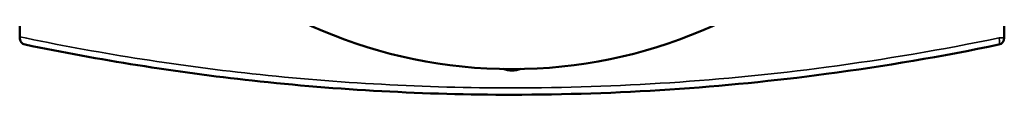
# Model space of a CAD drawing. Header units: millimetres. Extents: x -519 to 1054, y -362 to 828.
# Tile 8 of 11: x 305 to 593, y 509 to 527. Entities that reach past the tile are written whole.
import ezdxf

# ---------------------------------------------------------------- set-up
doc = ezdxf.new("R2010")
doc.units = ezdxf.units.MM
doc.layers.add('Visible (ANSI)', color=7, linetype='Continuous', lineweight=50)
doc.layers.add('Visible Narrow (ANSI)', color=7, linetype='Continuous', lineweight=35)

msp = doc.modelspace()

# ---------------------------------------------------------------- linework, layer by layer
at = {"layer": 'Visible (ANSI)'}
for p, q in [((304.93, 525.66), (304.93, 791.77)), ((592.93, 525.34), (592.93, 621.21)), ((304.93, 525.66), (304.93, 525.34))]:
    msp.add_line(p, q, dxfattribs=at)
msp.add_circle((448.93, 658.71), 142.5, dxfattribs=at)
msp.add_arc((590.93, 525.34), 2, 281.7603, 0, dxfattribs=at)
for points, knots in [([(306.53, 523.38), (306.53, 523.38), (306.52, 523.38), (306.3, 523.43), (306.08, 523.52), (305.69, 523.76), (305.51, 523.91), (305.22, 524.28), (305.11, 524.49), (304.97, 524.91), (304.93, 525.12), (304.93, 525.34)], [-0.3164714, -0.3164714, -0.3164714, -0.3164714, -0.3156689, -0.3156689, -0.2282011, -0.2282011, -0.1444321, -0.1444321, -0.0654642, -0.0654642, 0, 0, 0, 0]), ([(306.53, 523.38), (328.26, 518.86), (350.46, 515.32), (398.05, 510.11), (423.49, 508.71), (448.93, 508.71), (479.75, 508.71), (510.58, 510.77), (557.87, 517.04), (574.74, 519.92), (591.34, 523.38)], [0.792421, 0.792421, 0.792421, 0.792421, 7.610257, 7.610257, 15.220515, 15.220515, 15.220515, 24.440005, 24.440005, 29.648125, 29.648125, 29.648125, 29.648125]), ([(451.57, 516.24), (450.71, 515.94), (449.8, 515.79), (448.07, 515.79), (447.16, 515.94), (446.3, 516.24)], [0.9359688, 0.9359688, 0.9359688, 0.9359688, 1.1948068, 1.1948068, 1.4536447, 1.4536447, 1.4536447, 1.4536447])]:
    msp.add_open_spline(points, degree=3, knots=knots, dxfattribs=at)
at = {"layer": 'Visible Narrow (ANSI)'}
msp.add_line((591.53, 525.34), (592.93, 525.34), dxfattribs=at)
msp.add_ellipse((590.93, 525.34), major_axis=(0.41, -1.96), ratio=0.227038, start_param=0.076178, end_param=1.447387, dxfattribs=at)
msp.add_open_spline([(591.4, 525.34), (574.79, 521.89), (557.91, 519.02), (510.6, 512.76), (479.77, 510.71), (448.93, 510.71), (423.48, 510.71), (398.03, 512.11), (349.9, 517.36), (327.16, 520.99), (304.93, 525.66)], degree=3, knots=[-29.648125, -29.648125, -29.648125, -29.648125, -24.440005, -24.440005, -15.220515, -15.220515, -15.220515, -7.610257, -7.610257, -0.63168, -0.63168, -0.63168, -0.63168], dxfattribs=at)

doc.saveas('drawing.dxf')
